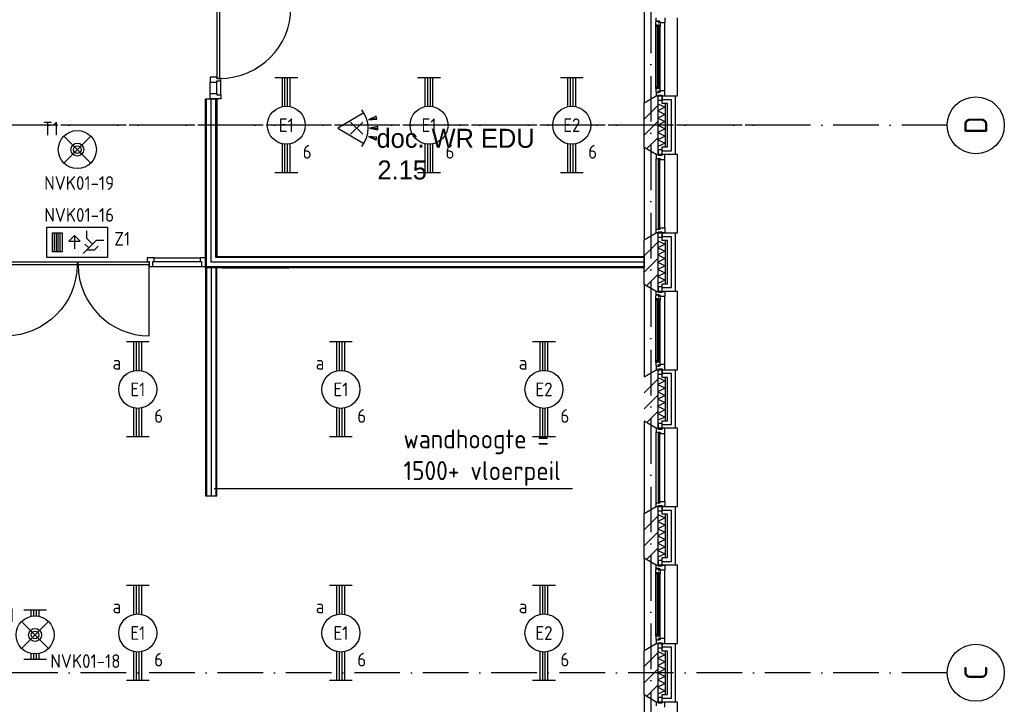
# Model space of a CAD drawing. Header units: millimetres. Extents: x 89505 to 240707, y 191 to 84291.
# Tile 25 of 50: x 182002 to 194955, y 19648 to 28651. Entities that reach past the tile are written whole.
import ezdxf
from ezdxf.enums import TextEntityAlignment as Align

# ---------------------------------------------------------------- set-up
doc = ezdxf.new("R2010")
doc.units = ezdxf.units.MM
doc.header["$LTSCALE"] = 100
doc.linetypes.add('DASHDOT', pattern=[9, 6, -1.5, 0, -1.5])
doc.layers.get('0').update_dxf_attribs({"linetype": 'CONTINUOUS'})
for name, color, linetype in [('AL$1----_ALGEMEEN', 9, 'CONTINUOUS'), ('AL$7----_STRAMIEN', 1, 'DASHDOT'), ('AL21----_BUITENWAND', 4, 'CONTINUOUS'), ('AL21K---_ISOLATIE', 1, 'CONTINUOUS'), ('AL22----_BINNENWAND', 7, 'CONTINUOUS'), ('AL28----_KONSTRUKTIE', 3, 'CONTINUOUS'), ('AL31----_BUITENKOZ', 7, 'CONTINUOUS'), ('AL32----_BINNENKOZ', 9, 'CONTINUOUS'), ('AL32----_DRAAIRICHTING', 1, 'CONTINUOUS'), ('ALL-----_REFLIJNEN', 8, 'CONTINUOUS'), ('ALXA3---_VOLZWART', 14, 'CONTINUOUS'), ('ALXAB---_PREFABBETON', 1, 'CONTINUOUS'), ('BL$4----', 7, 'CONTINUOUS'), ('BOUW', 8, 'CONTINUOUS'), ('EB63101-_ATTRIB', 2, 'CONTINUOUS'), ('EB63202-_ATTRIB', 2, 'CONTINUOUS'), ('EB63501-_ATTRIB', 2, 'CONTINUOUS'), ('EL63101-_LICHT-ARM', 3, 'CONTINUOUS'), ('EL63202-_NOODVRL-TXT', 3, 'CONTINUOUS'), ('EL63501-_NOODVRL-ARM', 3, 'CONTINUOUS'), ('EL6521--_BEWAKING', 3, 'CONTINUOUS')]:
    doc.layers.add(name, color=color, linetype=linetype)
doc.styles.add('1_8', font='ISO', dxfattribs={"height": 1.8})
doc.styles.add('BURO-025', font='BUROFONT.shx', dxfattribs={"height": 250})
doc.styles.get("Standard").update_dxf_attribs({"font": 'iso.shx'})

# ---------------------------------------------------------------- blocks, each defined once
blk = doc.blocks.new('EJ3T20')
at = {"color": 0}
for p, q in [((-6.25, -1.5), (-6.25, 1.5)), ((6.25, -1.5), (6.25, 1.5)), ((-6.25, 0.52), (-2.44, 0.52)), ((-6.25, 0.17), (-2.49, 0.17)), ((2.44, 0.52), (6.25, 0.52)), ((2.49, 0.17), (6.25, 0.17)), ((-6.25, -0.17), (-2.49, -0.17)), ((-6.25, -0.52), (-2.44, -0.52)), ((2.44, -0.52), (6.25, -0.52)), ((2.49, -0.17), (6.25, -0.17))]:
    blk.add_line(p, q, dxfattribs=at)
blk.add_circle((0, 0), 2.5, dxfattribs=at)
at = {"color": 6, "style": '1_8'}
for tag, flags, p in [('SCHAK', 8, (3.5, 2.75)), ('A_CODE', 8, (0, 0)), ('GROEP', 8, (-3.5, -2.75)), ('KAST', 9, (3.5, -2.75))]:
    blk.add_attdef(tag, text='', height=1.8, dxfattribs=dict(at, flags=flags)).set_placement(p, align=Align.MIDDLE)
blk = doc.blocks.new('ES652116')
for p, q in [((1.56, 1.09), (2.62, 1.37)), ((-0.81, -0.81), (0.81, 0.81)), ((0.81, -0.81), (-0.81, 0.81)), ((1.7, 0), (2.8, 0)), ((1.56, -1.09), (2.62, -1.37))]:
    blk.add_line(p, q)
blk.add_lwpolyline([(0.96, 2), (-2.5, 0), (0.96, -2)])
for points in [[(2.67, 1.18), (2.57, 1.56), (1.56, 1.09)], [(2.8, -0.2), (2.8, 0.2), (1.7, 0)], [(2.57, -1.56), (2.67, -1.18), (1.56, -1.09)]]:
    blk.add_lwpolyline(points, close=True)
blk.add_arc((-2.5, 0), 4, 322.8192, 37.1808)
at = {"style": '1_8'}
for tag, flags, p in [('SCHAK', 8, (3, 5.5)), ('KAST', 9, (-3, 0.5)), ('M_CODE', 9, (0, 0)), ('DOEL', 9, (-3, -2)), ('GROEP', 9, (-3, -4.5))]:
    blk.add_attdef(tag, text='', height=1.8, dxfattribs=dict(at, flags=flags)).set_placement(p, align=Align.MIDDLE_CENTER)
at = {"style": '1_8', "flags": 8}
blk.add_attdef('CODE', text='', height=1.8, dxfattribs=at).set_placement((0, 0), align=Align.MIDDLE)
blk = doc.blocks.new('ES3G01')
at = {"color": 0}
for p, q in [((-1.77, 1.77), (1.77, -1.77)), ((1.77, 1.77), (-1.77, -1.77))]:
    blk.add_line(p, q, dxfattribs=at)
at = {"color": 6}
blk.add_lwpolyline([(1.77, -1.77), (1.75, -1.75)], dxfattribs=at)
blk.add_circle((0, 0), 2.5)
at = {"color": 0}
for radius in [0.85, 0.5]:
    blk.add_circle((0, 0), radius, dxfattribs=at)
at = {"color": 6, "style": '1_8'}
for tag, flags, p in [('A_CODE', 8, (-3.5, 2.75)), ('SCHAK', 8, (3.5, 2.75)), ('GROEP', 8, (-3.5, -2.75)), ('KAST', 9, (3.5, -2.75))]:
    blk.add_attdef(tag, text='', height=1.8, dxfattribs=dict(at, flags=flags)).set_placement(p, align=Align.MIDDLE)
blk = doc.blocks.new('ES3N026')
for p, q in [((-1.5, 0.75), (-1, 0.25)), ((0.38, -0.88), (0.38, 0.87)), ((2.25, 1.25), (2.25, -1.25)), ((2.5, 1.25), (2.5, -1.25)), ((2.75, 1.25), (2.75, -1.25)), ((3, 1.25), (3, -1.25))]:
    blk.add_line(p, q)
for points in [[(4.01, 2.01), (4.01, -1.98), (-3.99, -1.98), (-3.99, 2.01)], [(3.25, -1.25), (2, -1.25), (2, 1.25), (3.25, 1.25)], [(0.38, -0.88), (1.12, -0.13), (-0.37, -0.13)]]:
    blk.add_lwpolyline(points, close=True)
for points in [[(-0.75, 1.5), (-2.5, -0.25), (-3.5, -0.25)], [(-1.25, 1), (-2.25, 1), (-2.75, 0.5)], [(-2, 0.25), (-1.25, -0.5), (-1.25, -1.5)]]:
    blk.add_lwpolyline(points)
at = {"color": 2, "style": '1_8', "flags": 8}
blk.add_attdef('NUMMER', text='', height=1.8, dxfattribs=at).set_placement((4, 3.75), align=Align.MIDDLE)
at = {"style": '1_8'}
for tag, flags, p in [('A_CODE', 8, (-3.5, 2.75)), ('SCHAK', 8, (3.5, 2.75)), ('GROEP', 8, (-3.5, -2.75)), ('KAST', 9, (3.5, -2.75))]:
    blk.add_attdef(tag, text='', height=1.8, dxfattribs=dict(at, flags=flags)).set_placement(p, align=Align.MIDDLE_CENTER)
blk = doc.blocks.new('EJ3T01')
at = {"color": 0}
for p, q in [((-3.25, -1.5), (-3.25, 1.5)), ((-1.77, 1.77), (1.77, -1.77)), ((1.77, 1.77), (-1.77, -1.77)), ((3.25, -1.5), (3.25, 1.5)), ((-3.25, 0.52), (-2.44, 0.52)), ((-3.25, 0.17), (-2.49, 0.17)), ((2.44, 0.52), (3.25, 0.52)), ((2.49, 0.17), (3.25, 0.17)), ((-3.25, -0.17), (-2.49, -0.17)), ((-3.25, -0.52), (-2.44, -0.52)), ((2.44, -0.52), (3.25, -0.52)), ((2.49, -0.17), (3.25, -0.17))]:
    blk.add_line(p, q, dxfattribs=at)
at = {"color": 6}
blk.add_lwpolyline([(1.77, -1.77), (1.75, -1.75)], dxfattribs=at)
at = {"color": 0}
for radius in [2.5, 0.85, 0.5]:
    blk.add_circle((0, 0), radius, dxfattribs=at)
at = {"color": 6, "style": '1_8'}
for tag, flags, p in [('A_CODE', 8, (-3.5, 2.75)), ('SCHAK', 8, (3.5, 2.75)), ('GROEP', 8, (-3.5, -2.75)), ('KAST', 9, (3.5, -2.75))]:
    blk.add_attdef(tag, text='', height=1.8, dxfattribs=dict(at, flags=flags)).set_placement(p, align=Align.MIDDLE)
blk = doc.blocks.new('1010')
at = {"layer": 'AL$7----_STRAMIEN', "color": 7, "linetype": 'Continuous'}
blk.add_circle((0, 750), 750, dxfattribs=at)
at = {"layer": 'AL$7----_STRAMIEN', "color": 3, "linetype": 'Continuous'}
blk.add_attdef('STR-NAAM', text='', height=600, rotation=360, dxfattribs=at).set_placement((0, 750), align=Align.MIDDLE)

msp = doc.modelspace()

# ---------------------------------------------------------------- linework, layer by layer
at = {"color": 8, "linetype": 'Continuous'}
for p, q in [((183679, 25520), (183679, 25473)), ((183769, 25520), (183679, 25520)), ((183769, 25473), (183769, 25520)), ((183679, 25473), (183706, 25473)), ((183706, 25473), (183706, 25406)), ((183706, 25406), (183752, 25406)), ((183752, 25473), (183769, 25473)), ((183752, 25406), (183752, 25473))]:
    msp.add_line(p, q, dxfattribs=at)
msp.add_lwpolyline([(184445, 25520), (184378, 25520), (184378, 25473), (184395, 25473), (184395, 25406), (184445, 25406)], close=True, dxfattribs=at)
for points in [[(182757, 25426, -0.408724), (181823, 24492), (181823, 25426)], [(182769, 25426, 0.408724), (183704, 24492), (183704, 25426)]]:
    msp.add_lwpolyline(points, format="xyb", dxfattribs=at)
at = {"layer": 'AL$1----_ALGEMEEN', "color": 8}
msp.add_line((189274, 22483), (184561, 22483), dxfattribs=at)
at = {"layer": 'AL$7----_STRAMIEN', "color": 1}
for p, q in [((190305, 76516), (190305, 7175)), ((192144, 27263), (170205, 27263)), ((194205, 27263), (170205, 27263)), ((194205, 20063), (170205, 20063))]:
    msp.add_line(p, q, dxfattribs=at)
at = {"layer": 'AL21----_BUITENWAND', "color": 8}
for p, q in [((190456, 27648), (190625, 27648)), ((190456, 27548), (190456, 27648)), ((190625, 27648), (190625, 26878)), ((190525, 27548), (190456, 27548)), ((190525, 26978), (190525, 27548)), ((190456, 26878), (190456, 26978)), ((190456, 26978), (190525, 26978)), ((190625, 26878), (190456, 26878)), ((190456, 25848), (190625, 25848)), ((190456, 25748), (190456, 25848)), ((190625, 25848), (190625, 25078)), ((190525, 25748), (190456, 25748)), ((190525, 25178), (190525, 25748)), ((190456, 25078), (190456, 25178)), ((190456, 25178), (190525, 25178)), ((190625, 25078), (190456, 25078)), ((190456, 24048), (190625, 24048)), ((190456, 23948), (190456, 24048)), ((190625, 24048), (190625, 23278)), ((190525, 23948), (190456, 23948)), ((190525, 23378), (190525, 23948)), ((190456, 23278), (190456, 23378)), ((190456, 23378), (190525, 23378)), ((190625, 23278), (190456, 23278)), ((190456, 22248), (190625, 22248)), ((190456, 22148), (190456, 22248)), ((190625, 22248), (190625, 21478)), ((190525, 22148), (190456, 22148)), ((190525, 21578), (190525, 22148)), ((190456, 21478), (190456, 21578)), ((190456, 21578), (190525, 21578)), ((190625, 21478), (190456, 21478)), ((190456, 20448), (190625, 20448)), ((190456, 20348), (190456, 20448)), ((190525, 20348), (190456, 20348)), ((190525, 19778), (190525, 20348)), ((190625, 20448), (190625, 19678)), ((190456, 19678), (190456, 19778)), ((190456, 19778), (190525, 19778)), ((190625, 19678), (190456, 19678))]:
    msp.add_line(p, q, dxfattribs=at)
at = {"layer": 'AL21K---_ISOLATIE', "color": 8, "linetype": 'Continuous'}
for p, q in [((190395, 27548), (190395, 26978)), ((190395, 27544), (190495, 27501)), ((190495, 27501), (190395, 27453)), ((190495, 27548), (190495, 26978)), ((190395, 27453), (190495, 27406)), ((190495, 27406), (190395, 27358)), ((190395, 27358), (190495, 27311)), ((190495, 27311), (190395, 27263)), ((190395, 27263), (190495, 27216)), ((190495, 27216), (190395, 27168)), ((190395, 27168), (190495, 27121)), ((190495, 27121), (190395, 27073)), ((190395, 27073), (190495, 27026)), ((190495, 27026), (190395, 26983)), ((190395, 25748), (190395, 25178)), ((190395, 25744), (190495, 25701)), ((190495, 25701), (190395, 25653)), ((190395, 25653), (190495, 25606)), ((190495, 25748), (190495, 25178)), ((190495, 25606), (190395, 25558)), ((190395, 25558), (190495, 25511)), ((190495, 25511), (190395, 25463)), ((190395, 25463), (190495, 25416)), ((190495, 25416), (190395, 25368)), ((190395, 25368), (190495, 25321)), ((190495, 25321), (190395, 25273)), ((190395, 25273), (190495, 25226)), ((190495, 25226), (190395, 25183)), ((190395, 23948), (190395, 23378)), ((190395, 23944), (190495, 23901)), ((190495, 23901), (190395, 23853)), ((190395, 23853), (190495, 23806)), ((190495, 23948), (190495, 23378)), ((190495, 23806), (190395, 23758)), ((190395, 23758), (190495, 23711)), ((190495, 23711), (190395, 23663)), ((190395, 23663), (190495, 23616)), ((190495, 23616), (190395, 23568)), ((190395, 23568), (190495, 23521)), ((190495, 23521), (190395, 23473)), ((190395, 23473), (190495, 23426)), ((190495, 23426), (190395, 23383)), ((190395, 22148), (190395, 21578)), ((190395, 22144), (190495, 22101)), ((190495, 22101), (190395, 22053)), ((190395, 22053), (190495, 22006)), ((190495, 22148), (190495, 21578)), ((190495, 22006), (190395, 21958)), ((190395, 21958), (190495, 21911)), ((190495, 21911), (190395, 21863)), ((190395, 21863), (190495, 21816)), ((190495, 21816), (190395, 21768)), ((190395, 21768), (190495, 21721)), ((190495, 21721), (190395, 21673)), ((190395, 21673), (190495, 21626)), ((190495, 21626), (190395, 21583)), ((190395, 20348), (190395, 19778)), ((190395, 20344), (190495, 20301)), ((190495, 20348), (190495, 19778)), ((190495, 20301), (190395, 20253)), ((190395, 20253), (190495, 20206)), ((190495, 20206), (190395, 20158)), ((190395, 20158), (190495, 20111)), ((190495, 20111), (190395, 20063)), ((190395, 20063), (190495, 20016)), ((190495, 20016), (190395, 19968)), ((190395, 19968), (190495, 19921)), ((190495, 19921), (190395, 19873)), ((190395, 19873), (190495, 19826)), ((190495, 19826), (190395, 19783))]:
    msp.add_line(p, q, dxfattribs=at)
at = {"layer": 'AL22----_BINNENWAND', "color": 8}
for p, q in [((184445, 27612), (184595, 27612)), ((184445, 25388), (184445, 27612)), ((184595, 27612), (184595, 25538)), ((184595, 25538), (190215, 25538)), ((190215, 25538), (190215, 25388)), ((190215, 25388), (184445, 25388)), ((184595, 25388), (184445, 25388)), ((184445, 25388), (184445, 22388)), ((184595, 22388), (184595, 25388)), ((184445, 22388), (184595, 22388))]:
    msp.add_line(p, q, dxfattribs=at)
at = {"layer": 'AL22----_BINNENWAND', "color": 8, "linetype": 'Continuous'}
for p, q in [((184460, 25403), (184460, 27612)), ((184580, 25523), (184580, 27612)), ((190215, 25523), (184580, 25523)), ((190215, 25403), (184460, 25403)), ((184460, 25388), (184460, 22388)), ((184580, 25388), (184580, 22388))]:
    msp.add_line(p, q, dxfattribs=at)
at = {"layer": 'AL28----_KONSTRUKTIE', "color": 8}
for p, q in [((190215, 27556), (190375, 27648)), ((190375, 27648), (190395, 27648)), ((190395, 27648), (190395, 26878)), ((190215, 26971), (190215, 27556)), ((190375, 26878), (190215, 26971)), ((190395, 26878), (190375, 26878)), ((190215, 25756), (190375, 25848)), ((190375, 25848), (190395, 25848)), ((190395, 25848), (190395, 25078)), ((190215, 25171), (190215, 25756)), ((190375, 25078), (190215, 25171)), ((190395, 25078), (190375, 25078)), ((190215, 23956), (190375, 24048)), ((190375, 24048), (190395, 24048)), ((190395, 24048), (190395, 23278)), ((190375, 23278), (190215, 23371)), ((190395, 23278), (190375, 23278)), ((190215, 22156), (190375, 22248)), ((190215, 21571), (190215, 22156)), ((190375, 22248), (190395, 22248)), ((190395, 22248), (190395, 21478)), ((190375, 21478), (190215, 21571)), ((190395, 21478), (190375, 21478)), ((190215, 20356), (190375, 20448)), ((190215, 19771), (190215, 20356)), ((190375, 20448), (190395, 20448)), ((190395, 20448), (190395, 19678)), ((190375, 19678), (190215, 19771)), ((190395, 19678), (190375, 19678))]:
    msp.add_line(p, q, dxfattribs=at)
at = {"layer": 'AL31----_BUITENKOZ', "color": 8}
for p, q in [((190215, 28771), (190215, 27556)), ((190375, 28634), (190375, 28678)), ((190411, 28634), (190375, 28634)), ((190376, 28631), (190406, 28631)), ((190376, 28624), (190376, 28631)), ((190406, 28631), (190406, 28609)), ((190411, 28628), (190411, 28634)), ((190426, 28628), (190411, 28628)), ((190426, 28611), (190426, 28628)), ((190489, 28678), (190489, 28611)), ((190655, 27648), (190655, 28678)), ((190372, 28622), (190376, 28624)), ((190372, 28579), (190372, 28622)), ((190372, 27748), (190372, 28579)), ((190413, 28579), (190372, 28579)), ((190374, 28562), (190374, 28579)), ((190374, 28579), (190388, 28579)), ((190388, 28562), (190374, 28562)), ((190388, 28579), (190388, 28562)), ((190406, 28609), (190411, 28609)), ((190411, 28617), (190426, 28617)), ((190411, 28609), (190411, 28617)), ((190413, 28562), (190413, 28579)), ((190426, 28564), (190413, 28562)), ((190426, 28617), (190426, 28611)), ((190489, 28611), (190426, 28611)), ((190426, 28611), (190426, 28564)), ((190426, 27763), (190426, 28564)), ((190489, 27715), (190489, 28611)), ((190372, 27748), (190372, 27705)), ((190413, 27748), (190372, 27748)), ((190374, 27765), (190374, 27748)), ((190388, 27765), (190374, 27765)), ((190374, 27748), (190388, 27748)), ((190388, 27748), (190388, 27765)), ((190413, 27765), (190413, 27748)), ((190426, 27763), (190413, 27765)), ((190426, 27715), (190426, 27763)), ((190215, 27556), (190375, 27648)), ((190372, 27705), (190376, 27703)), ((190375, 27692), (190375, 27648)), ((190411, 27692), (190375, 27692)), ((190375, 27648), (190655, 27648)), ((190375, 27648), (190400, 27648)), ((190376, 27703), (190376, 27696)), ((190376, 27696), (190406, 27696)), ((190400, 27587), (190400, 27658)), ((190400, 27658), (190456, 27658)), ((190400, 27658), (190456, 27658)), ((190400, 27648), (190400, 27658)), ((190406, 27718), (190411, 27718)), ((190406, 27696), (190406, 27718)), ((190411, 27718), (190411, 27710)), ((190411, 27710), (190426, 27710)), ((190411, 27698), (190411, 27692)), ((190426, 27698), (190411, 27698)), ((190426, 27715), (190426, 27698)), ((190489, 27715), (190426, 27715)), ((190426, 27710), (190426, 27715)), ((190456, 27658), (190456, 27587)), ((190456, 27658), (190456, 27648)), ((190456, 27648), (190489, 27648)), ((190489, 27648), (190489, 27715)), ((190456, 27587), (190400, 27587)), ((190215, 26971), (190215, 25756)), ((190375, 26878), (190215, 26971)), ((190655, 26878), (190375, 26878)), ((190375, 25898), (190375, 26828)), ((190400, 26939), (190400, 26868)), ((190456, 26939), (190400, 26939)), ((190400, 26868), (190456, 26868)), ((190456, 26868), (190456, 26939)), ((190655, 25848), (190655, 26878)), ((190489, 25915), (190489, 26811)), ((190215, 25756), (190375, 25848)), ((190375, 25848), (190655, 25848)), ((190400, 25787), (190400, 25858)), ((190400, 25858), (190456, 25858)), ((190456, 25787), (190400, 25787)), ((190456, 25858), (190456, 25787)), ((190215, 25171), (190215, 23956)), ((190375, 25078), (190215, 25171)), ((190400, 25139), (190400, 25068)), ((190456, 25139), (190400, 25139)), ((190456, 25068), (190456, 25139)), ((190372, 25022), (190376, 25024)), ((190372, 24979), (190372, 25022)), ((190655, 25078), (190375, 25078)), ((190375, 25034), (190375, 25078)), ((190375, 25078), (190400, 25078)), ((190411, 25034), (190375, 25034)), ((190376, 25031), (190406, 25031)), ((190376, 25024), (190376, 25031)), ((190400, 25078), (190400, 25068)), ((190400, 25068), (190456, 25068)), ((190400, 25068), (190456, 25068)), ((190406, 25031), (190406, 25009)), ((190406, 25009), (190411, 25009)), ((190411, 25028), (190411, 25034)), ((190426, 25028), (190411, 25028)), ((190411, 25017), (190426, 25017)), ((190411, 25009), (190411, 25017)), ((190426, 25011), (190426, 25028)), ((190426, 25017), (190426, 25011)), ((190489, 25011), (190426, 25011)), ((190426, 25011), (190426, 24964)), ((190456, 25078), (190489, 25078)), ((190456, 25068), (190456, 25078)), ((190489, 25078), (190489, 25011)), ((190489, 24115), (190489, 25011)), ((190655, 24048), (190655, 25078)), ((190372, 24148), (190372, 24979)), ((190413, 24979), (190372, 24979)), ((190374, 24962), (190374, 24979)), ((190374, 24979), (190388, 24979)), ((190388, 24962), (190374, 24962)), ((190388, 24979), (190388, 24962)), ((190413, 24962), (190413, 24979)), ((190426, 24964), (190413, 24962)), ((190426, 24163), (190426, 24964)), ((190372, 24148), (190372, 24105)), ((190413, 24148), (190372, 24148)), ((190372, 24105), (190376, 24103)), ((190374, 24165), (190374, 24148)), ((190388, 24165), (190374, 24165)), ((190374, 24148), (190388, 24148)), ((190376, 24103), (190376, 24096)), ((190376, 24096), (190406, 24096)), ((190388, 24148), (190388, 24165)), ((190406, 24118), (190411, 24118)), ((190406, 24096), (190406, 24118)), ((190411, 24118), (190411, 24110)), ((190411, 24110), (190426, 24110)), ((190411, 24098), (190411, 24092)), ((190426, 24098), (190411, 24098)), ((190413, 24165), (190413, 24148)), ((190426, 24163), (190413, 24165)), ((190426, 24115), (190426, 24163)), ((190426, 24115), (190426, 24098)), ((190489, 24115), (190426, 24115)), ((190426, 24110), (190426, 24115)), ((190489, 24048), (190489, 24115)), ((190215, 23956), (190375, 24048)), ((190375, 24092), (190375, 24048)), ((190411, 24092), (190375, 24092)), ((190375, 24048), (190655, 24048)), ((190375, 24048), (190400, 24048)), ((190400, 24058), (190456, 24058)), ((190400, 24048), (190400, 24058)), ((190400, 23987), (190400, 24058)), ((190400, 24058), (190456, 24058)), ((190456, 23987), (190400, 23987)), ((190456, 24058), (190456, 24048)), ((190456, 24058), (190456, 23987)), ((190456, 24048), (190489, 24048)), ((190215, 23371), (190215, 22156)), ((190375, 23278), (190215, 23371)), ((190400, 23339), (190400, 23268)), ((190456, 23339), (190400, 23339)), ((190456, 23268), (190456, 23339)), ((190655, 23278), (190375, 23278)), ((190375, 22298), (190375, 23228)), ((190400, 23268), (190456, 23268)), ((190489, 22315), (190489, 23211)), ((190655, 22248), (190655, 23278)), ((190215, 22156), (190375, 22248)), ((190375, 22248), (190655, 22248)), ((190400, 22187), (190400, 22258)), ((190400, 22258), (190456, 22258)), ((190456, 22187), (190400, 22187)), ((190456, 22258), (190456, 22187)), ((190215, 21571), (190215, 20356)), ((190375, 21478), (190215, 21571)), ((190400, 21539), (190400, 21468)), ((190456, 21539), (190400, 21539)), ((190456, 21468), (190456, 21539)), ((190372, 21422), (190376, 21424)), ((190372, 21379), (190372, 21422)), ((190372, 20548), (190372, 21379)), ((190413, 21379), (190372, 21379)), ((190374, 21362), (190374, 21379)), ((190374, 21379), (190388, 21379)), ((190375, 21434), (190375, 21478)), ((190375, 21478), (190400, 21478)), ((190655, 21478), (190375, 21478)), ((190411, 21434), (190375, 21434)), ((190376, 21431), (190406, 21431)), ((190376, 21424), (190376, 21431)), ((190388, 21379), (190388, 21362)), ((190400, 21478), (190400, 21468)), ((190400, 21468), (190456, 21468)), ((190400, 21468), (190456, 21468)), ((190406, 21431), (190406, 21409)), ((190406, 21409), (190411, 21409)), ((190411, 21428), (190411, 21434)), ((190426, 21428), (190411, 21428)), ((190411, 21417), (190426, 21417)), ((190411, 21409), (190411, 21417)), ((190413, 21362), (190413, 21379)), ((190426, 21411), (190426, 21428)), ((190426, 21417), (190426, 21411)), ((190489, 21411), (190426, 21411)), ((190426, 21411), (190426, 21364)), ((190456, 21478), (190489, 21478)), ((190456, 21468), (190456, 21478)), ((190489, 21478), (190489, 21411)), ((190489, 20515), (190489, 21411)), ((190655, 20448), (190655, 21478)), ((190388, 21362), (190374, 21362)), ((190426, 21364), (190413, 21362)), ((190426, 20563), (190426, 21364)), ((190372, 20548), (190372, 20505)), ((190413, 20548), (190372, 20548)), ((190372, 20505), (190376, 20503)), ((190374, 20565), (190374, 20548)), ((190388, 20565), (190374, 20565)), ((190374, 20548), (190388, 20548)), ((190375, 20492), (190375, 20448)), ((190411, 20492), (190375, 20492)), ((190376, 20503), (190376, 20496)), ((190376, 20496), (190406, 20496)), ((190388, 20548), (190388, 20565)), ((190406, 20518), (190411, 20518)), ((190406, 20496), (190406, 20518)), ((190411, 20518), (190411, 20510)), ((190411, 20510), (190426, 20510)), ((190411, 20498), (190411, 20492)), ((190426, 20498), (190411, 20498)), ((190413, 20565), (190413, 20548)), ((190426, 20563), (190413, 20565)), ((190426, 20515), (190426, 20563)), ((190426, 20515), (190426, 20498)), ((190489, 20515), (190426, 20515)), ((190426, 20510), (190426, 20515)), ((190489, 20448), (190489, 20515)), ((190215, 20356), (190375, 20448)), ((190375, 20448), (190400, 20448)), ((190375, 20448), (190655, 20448)), ((190400, 20387), (190400, 20458)), ((190400, 20458), (190456, 20458)), ((190400, 20458), (190456, 20458)), ((190400, 20448), (190400, 20458)), ((190456, 20387), (190400, 20387)), ((190456, 20458), (190456, 20387)), ((190456, 20458), (190456, 20448)), ((190456, 20448), (190489, 20448)), ((190215, 19771), (190215, 18556)), ((190375, 19678), (190215, 19771)), ((190400, 19739), (190400, 19668)), ((190456, 19739), (190400, 19739)), ((190456, 19668), (190456, 19739)), ((190655, 19678), (190375, 19678)), ((190400, 19668), (190456, 19668)), ((190655, 18648), (190655, 19678))]:
    msp.add_line(p, q, dxfattribs=at)
at = {"layer": 'AL31----_BUITENKOZ', "color": 8, "linetype": 'Continuous'}
for p, q in [((190390, 28577), (190390, 27750)), ((190411, 28577), (190390, 28577)), ((190411, 27750), (190411, 28577)), ((190390, 27750), (190411, 27750)), ((190375, 26878), (190375, 26828)), ((190400, 26878), (190375, 26878)), ((190375, 26828), (190426, 26828)), ((190375, 26828), (190375, 26828)), ((190400, 26878), (190400, 26878)), ((190400, 26868), (190400, 26878)), ((190456, 26868), (190400, 26868)), ((190401, 26823), (190401, 25903)), ((190422, 26823), (190401, 26823)), ((190422, 25903), (190422, 26823)), ((190426, 26828), (190426, 26811)), ((190456, 26878), (190456, 26868)), ((190489, 26878), (190456, 26878)), ((190489, 26811), (190489, 26878)), ((190426, 26811), (190489, 26811)), ((190489, 26811), (190489, 26811)), ((190489, 26811), (190489, 26811)), ((190489, 26811), (190489, 26811)), ((190489, 26811), (190489, 26811)), ((190426, 25915), (190489, 25915)), ((190426, 25898), (190426, 25915)), ((190489, 25915), (190489, 25848)), ((190489, 25915), (190489, 25915)), ((190489, 25915), (190489, 25915)), ((190489, 25915), (190489, 25915)), ((190489, 25915), (190489, 25915)), ((190375, 25848), (190375, 25898)), ((190375, 25898), (190426, 25898)), ((190375, 25898), (190375, 25898)), ((190400, 25848), (190375, 25848)), ((190400, 25858), (190400, 25848)), ((190456, 25858), (190400, 25858)), ((190400, 25848), (190400, 25848)), ((190401, 25903), (190422, 25903)), ((190456, 25848), (190456, 25858)), ((190489, 25848), (190456, 25848)), ((181823, 25467), (182757, 25467)), ((182757, 25426), (181823, 25426)), ((182757, 25467), (182757, 25426)), ((182769, 25467), (183704, 25467)), ((182769, 25426), (182769, 25467)), ((183704, 25426), (182769, 25426)), ((183704, 25467), (183704, 25426)), ((190390, 24977), (190390, 24150)), ((190411, 24977), (190390, 24977)), ((190411, 24150), (190411, 24977)), ((190390, 24150), (190411, 24150)), ((190375, 23278), (190375, 23228)), ((190400, 23278), (190375, 23278)), ((190375, 23228), (190426, 23228)), ((190375, 23228), (190375, 23228)), ((190400, 23278), (190400, 23278)), ((190400, 23268), (190400, 23278)), ((190456, 23268), (190400, 23268)), ((190401, 23223), (190401, 22303)), ((190422, 23223), (190401, 23223)), ((190422, 22303), (190422, 23223)), ((190426, 23228), (190426, 23211)), ((190426, 23211), (190489, 23211)), ((190456, 23278), (190456, 23268)), ((190489, 23278), (190456, 23278)), ((190489, 23211), (190489, 23278)), ((190489, 23211), (190489, 23211)), ((190489, 23211), (190489, 23211)), ((190489, 23211), (190489, 23211)), ((190489, 23211), (190489, 23211)), ((190375, 22248), (190375, 22298)), ((190375, 22298), (190426, 22298)), ((190375, 22298), (190375, 22298)), ((190401, 22303), (190422, 22303)), ((190426, 22315), (190489, 22315)), ((190426, 22298), (190426, 22315)), ((190489, 22315), (190489, 22248)), ((190489, 22315), (190489, 22315)), ((190489, 22315), (190489, 22315)), ((190489, 22315), (190489, 22315)), ((190489, 22315), (190489, 22315)), ((190400, 22248), (190375, 22248)), ((190400, 22258), (190400, 22248)), ((190456, 22258), (190400, 22258)), ((190400, 22248), (190400, 22248)), ((190456, 22248), (190456, 22258)), ((190489, 22248), (190456, 22248)), ((190390, 21377), (190390, 20550)), ((190411, 21377), (190390, 21377)), ((190411, 20550), (190411, 21377)), ((190390, 20550), (190411, 20550)), ((190375, 19678), (190375, 19628)), ((190400, 19678), (190375, 19678)), ((190400, 19678), (190400, 19678)), ((190400, 19668), (190400, 19678)), ((190456, 19668), (190400, 19668)), ((190456, 19678), (190456, 19668)), ((190489, 19678), (190456, 19678)), ((190489, 19611), (190489, 19678))]:
    msp.add_line(p, q, dxfattribs=at)
at = {"layer": 'AL32----_BINNENKOZ', "color": 8}
for p, q in [((184596, 28813), (184596, 27879)), ((184636, 27879), (184636, 28813)), ((184508, 27896), (184508, 27829)), ((184596, 27896), (184508, 27896)), ((184596, 27879), (184596, 27896)), ((184596, 27879), (184636, 27879)), ((184647, 27879), (184596, 27879)), ((184647, 27846), (184647, 27879)), ((184647, 27846), (184647, 27879)), ((184508, 27829), (184596, 27829)), ((184508, 27679), (184508, 27829)), ((184596, 27846), (184647, 27846)), ((184596, 27829), (184596, 27846)), ((184596, 27679), (184596, 27829)), ((184647, 27662), (184647, 27846)), ((184508, 27679), (184596, 27679)), ((184508, 27612), (184508, 27679)), ((184647, 27612), (184508, 27612)), ((184596, 27679), (184596, 27662)), ((184596, 27662), (184647, 27662)), ((184647, 27662), (184647, 27612)), ((183769, 25520), (184378, 25520)), ((183752, 25406), (184395, 25406)), ((183769, 25473), (184378, 25473))]:
    msp.add_line(p, q, dxfattribs=at)
at = {"layer": 'AL32----_BINNENKOZ', "color": 8, "linetype": 'Continuous'}
msp.add_line((184662, 25388), (185542, 25388), dxfattribs=at)
at = {"layer": 'AL32----_DRAAIRICHTING', "color": 8}
msp.add_arc((184636, 28813), 934, 270, 0, dxfattribs=at)
at = {"layer": 'ALL-----_REFLIJNEN', "color": 8, "linetype": 'Continuous'}
for p, q in [((184520, 25463), (184520, 27612)), ((190575, 27598), (190456, 27598)), ((190575, 26928), (190575, 27598)), ((190456, 26928), (190575, 26928)), ((190575, 25798), (190456, 25798)), ((190575, 25128), (190575, 25798)), ((190215, 25463), (184520, 25463)), ((184520, 25388), (184520, 22388)), ((190456, 25128), (190575, 25128)), ((190575, 23998), (190456, 23998)), ((190575, 23328), (190575, 23998)), ((190456, 23328), (190575, 23328)), ((190575, 22198), (190456, 22198)), ((190575, 21528), (190575, 22198)), ((190456, 21528), (190575, 21528)), ((190575, 20398), (190456, 20398)), ((190575, 19728), (190575, 20398)), ((190456, 19728), (190575, 19728))]:
    msp.add_line(p, q, dxfattribs=at)
at = {"layer": 'ALXA3---_VOLZWART', "color": 8}
for p, q in [((190575, 27598), (190456, 27598)), ((190575, 26928), (190575, 27598)), ((190456, 26928), (190575, 26928)), ((190575, 25798), (190456, 25798)), ((190575, 25128), (190575, 25798)), ((190456, 25128), (190575, 25128)), ((190575, 23998), (190456, 23998)), ((190575, 23328), (190575, 23998)), ((190456, 23328), (190575, 23328)), ((190575, 22198), (190456, 22198)), ((190575, 21528), (190575, 22198)), ((190456, 21528), (190575, 21528)), ((190575, 20398), (190456, 20398)), ((190575, 19728), (190575, 20398)), ((190456, 19728), (190575, 19728))]:
    msp.add_line(p, q, dxfattribs=at)
at = {"layer": 'ALXAB---_PREFABBETON', "color": 8}
for p, q in [((190395, 27524), (190215, 27344)), ((190395, 27312), (190215, 27132)), ((190395, 27100), (190248, 26952)), ((190395, 26887), (190386, 26878)), ((190395, 25724), (190215, 25544)), ((190395, 25512), (190215, 25332)), ((190395, 25300), (190248, 25152)), ((190395, 25087), (190386, 25078)), ((190395, 23924), (190215, 23744)), ((190395, 23712), (190215, 23532)), ((190395, 23500), (190248, 23352)), ((190395, 23287), (190386, 23278)), ((190395, 22124), (190215, 21944)), ((190395, 21912), (190215, 21732)), ((190395, 21700), (190248, 21552)), ((190395, 21487), (190386, 21478)), ((190395, 20324), (190215, 20144)), ((190395, 20112), (190215, 19932)), ((190395, 19900), (190248, 19752)), ((190395, 19687), (190386, 19678))]:
    msp.add_line(p, q, dxfattribs=at)

# ---------------------------------------------------------------- block references
at = {"layer": 'AL$7----_STRAMIEN', "xscale": 0.5, "yscale": 0.5, "zscale": 0.5, "rotation": 90}
for p, values in [((194955, 27263), {'STR-NAAM': 'D'}), ((194955, 20063), {'STR-NAAM': 'C'})]:
    msp.add_blockref('1010', p, dxfattribs=at).add_auto_attribs(values)
at = {"layer": 'EL63101-_LICHT-ARM'}
ref = msp.add_blockref('EJ3T20', (185509, 27264, 3500), dxfattribs=dict(at, xscale=100, yscale=100, zscale=100, rotation=90))
ref.add_attrib('A_CODE', 'E1', dxfattribs={"layer": 'EB63101-_ATTRIB', "color": 1, "height": 180, "style": '1_8', "flags": 8}).set_placement((185509, 27264, 3500), align=Align.MIDDLE)
ref.add_attrib('GROEP', '6', dxfattribs={"layer": 'EB63101-_ATTRIB', "color": 1, "height": 180, "style": '1_8', "flags": 8}).set_placement((185784, 26914, 3500), align=Align.MIDDLE)
ref = msp.add_blockref('EJ3T20', (187387, 27264, 3500), dxfattribs=dict(at, xscale=100, yscale=100, zscale=100, rotation=90))
ref.add_attrib('A_CODE', 'E1', dxfattribs={"layer": 'EB63101-_ATTRIB', "color": 1, "height": 180, "style": '1_8', "flags": 8}).set_placement((187387, 27264, 3500), align=Align.MIDDLE)
ref.add_attrib('GROEP', '6', dxfattribs={"layer": 'EB63101-_ATTRIB', "color": 1, "height": 180, "style": '1_8', "flags": 8}).set_placement((187662, 26914, 3500), align=Align.MIDDLE)
ref = msp.add_blockref('EJ3T20', (189265, 27264, 3500), dxfattribs=dict(at, xscale=100, yscale=100, zscale=100, rotation=90))
ref.add_attrib('A_CODE', 'E2', dxfattribs={"layer": 'EB63101-_ATTRIB', "color": 1, "height": 180, "style": '1_8', "flags": 8}).set_placement((189265, 27264, 3500), align=Align.MIDDLE)
ref.add_attrib('GROEP', '6', dxfattribs={"layer": 'EB63101-_ATTRIB', "color": 1, "height": 180, "style": '1_8', "flags": 8}).set_placement((189540, 26914, 3500), align=Align.MIDDLE)
ref = msp.add_blockref('EJ3T20', (183555, 23790, 3500), dxfattribs=dict(at, xscale=100, yscale=100, zscale=100, rotation=90))
ref.add_attrib('A_CODE', 'E1', dxfattribs={"layer": 'EB63101-_ATTRIB', "color": 1, "height": 180, "style": '1_8', "flags": 8}).set_placement((183555, 23790, 3500), align=Align.MIDDLE)
ref.add_attrib('GROEP', '6', dxfattribs={"layer": 'EB63101-_ATTRIB', "color": 1, "height": 180, "style": '1_8', "flags": 8}).set_placement((183830, 23440, 3500), align=Align.MIDDLE)
ref.add_attrib('SCHAK', 'a', dxfattribs={"layer": 'EB63101-_ATTRIB', "color": 1, "height": 180, "style": '1_8', "flags": 8}).set_placement((183280, 24140, 3500), align=Align.MIDDLE)
ref = msp.add_blockref('EJ3T20', (186227, 23790, 3500), dxfattribs=dict(at, xscale=100, yscale=100, zscale=100, rotation=90))
ref.add_attrib('A_CODE', 'E1', dxfattribs={"layer": 'EB63101-_ATTRIB', "color": 1, "height": 180, "style": '1_8', "flags": 8}).set_placement((186227, 23790, 3500), align=Align.MIDDLE)
ref.add_attrib('GROEP', '6', dxfattribs={"layer": 'EB63101-_ATTRIB', "color": 1, "height": 180, "style": '1_8', "flags": 8}).set_placement((186502, 23440, 3500), align=Align.MIDDLE)
ref.add_attrib('SCHAK', 'a', dxfattribs={"layer": 'EB63101-_ATTRIB', "color": 1, "height": 180, "style": '1_8', "flags": 8}).set_placement((185952, 24140, 3500), align=Align.MIDDLE)
ref = msp.add_blockref('EJ3T20', (188899, 23790, 3500), dxfattribs=dict(at, xscale=100, yscale=100, zscale=100, rotation=90))
ref.add_attrib('A_CODE', 'E2', dxfattribs={"layer": 'EB63101-_ATTRIB', "color": 1, "height": 180, "style": '1_8', "flags": 8}).set_placement((188899, 23790, 3500), align=Align.MIDDLE)
ref.add_attrib('GROEP', '6', dxfattribs={"layer": 'EB63101-_ATTRIB', "color": 1, "height": 180, "style": '1_8', "flags": 8}).set_placement((189174, 23440, 3500), align=Align.MIDDLE)
ref.add_attrib('SCHAK', 'a', dxfattribs={"layer": 'EB63101-_ATTRIB', "color": 1, "height": 180, "style": '1_8', "flags": 8}).set_placement((188624, 24140, 3500), align=Align.MIDDLE)
ref = msp.add_blockref('EJ3T20', (183555, 20586, 3500), dxfattribs=dict(at, xscale=100, yscale=100, zscale=100, rotation=90))
ref.add_attrib('A_CODE', 'E1', dxfattribs={"layer": 'EB63101-_ATTRIB', "color": 1, "height": 180, "style": '1_8', "flags": 8}).set_placement((183555, 20586, 3500), align=Align.MIDDLE)
ref.add_attrib('GROEP', '6', dxfattribs={"layer": 'EB63101-_ATTRIB', "color": 1, "height": 180, "style": '1_8', "flags": 8}).set_placement((183830, 20236, 3500), align=Align.MIDDLE)
ref.add_attrib('SCHAK', 'a', dxfattribs={"layer": 'EB63101-_ATTRIB', "color": 1, "height": 180, "style": '1_8', "flags": 8}).set_placement((183280, 20936, 3500), align=Align.MIDDLE)
ref = msp.add_blockref('EJ3T20', (186227, 20586, 3500), dxfattribs=dict(at, xscale=100, yscale=100, zscale=100, rotation=90))
ref.add_attrib('A_CODE', 'E1', dxfattribs={"layer": 'EB63101-_ATTRIB', "color": 1, "height": 180, "style": '1_8', "flags": 8}).set_placement((186227, 20586, 3500), align=Align.MIDDLE)
ref.add_attrib('GROEP', '6', dxfattribs={"layer": 'EB63101-_ATTRIB', "color": 1, "height": 180, "style": '1_8', "flags": 8}).set_placement((186502, 20236, 3500), align=Align.MIDDLE)
ref.add_attrib('SCHAK', 'a', dxfattribs={"layer": 'EB63101-_ATTRIB', "color": 1, "height": 180, "style": '1_8', "flags": 8}).set_placement((185952, 20936, 3500), align=Align.MIDDLE)
ref = msp.add_blockref('EJ3T20', (188899, 20586, 3500), dxfattribs=dict(at, xscale=100, yscale=100, zscale=100, rotation=90))
ref.add_attrib('A_CODE', 'E2', dxfattribs={"layer": 'EB63101-_ATTRIB', "color": 1, "height": 180, "style": '1_8', "flags": 8}).set_placement((188899, 20586, 3500), align=Align.MIDDLE)
ref.add_attrib('GROEP', '6', dxfattribs={"layer": 'EB63101-_ATTRIB', "color": 1, "height": 180, "style": '1_8', "flags": 8}).set_placement((189174, 20236, 3500), align=Align.MIDDLE)
ref.add_attrib('SCHAK', 'a', dxfattribs={"layer": 'EB63101-_ATTRIB', "color": 1, "height": 180, "style": '1_8', "flags": 8}).set_placement((188624, 20936, 3500), align=Align.MIDDLE)
at = {"layer": 'EL63202-_NOODVRL-TXT'}
ref = msp.add_blockref('ES3N026', (182760, 25725), dxfattribs=dict(at, xscale=100, yscale=100, zscale=100, rotation=180))
ref.add_attrib('A_CODE', 'Z1', dxfattribs={"layer": 'EB63202-_ATTRIB', "color": 1, "height": 180, "style": '1_8', "flags": 8}).set_placement((183351, 25771), align=Align.MIDDLE_CENTER)
ref.add_attrib('GROEP', 'NVK01-16', dxfattribs={"layer": 'EB63202-_ATTRIB', "color": 1, "height": 180, "style": '1_8', "flags": 8}).set_placement((182784, 26084), align=Align.MIDDLE_CENTER)
at = {"layer": 'EL63501-_NOODVRL-ARM'}
ref = msp.add_blockref('ES3G01', (182760, 26943), dxfattribs=dict(at, xscale=100, yscale=100, zscale=100))
ref.add_attrib('A_CODE', 'T1', dxfattribs={"layer": 'EB63501-_ATTRIB', "color": 1, "height": 180, "style": '1_8', "flags": 8}).set_placement((182410, 27218), align=Align.MIDDLE)
ref.add_attrib('GROEP', 'NVK01-19', dxfattribs={"layer": 'EB63501-_ATTRIB', "color": 1, "height": 180, "style": '1_8', "flags": 8}).set_placement((182784, 26504), align=Align.MIDDLE)
ref = msp.add_blockref('EJ3T01', (182204, 20561), dxfattribs=dict(at, xscale=100, yscale=100, zscale=100, rotation=90))
ref.add_attrib('A_CODE', 'X1', dxfattribs={"layer": 'EB63501-_ATTRIB', "color": 1, "height": 180, "style": '1_8', "flags": 8}).set_placement((181821, 20822), align=Align.MIDDLE)
ref.add_attrib('GROEP', 'NVK01-18', dxfattribs={"layer": 'EB63501-_ATTRIB', "color": 1, "height": 180, "style": '1_8', "flags": 8}).set_placement((182866, 20217), align=Align.MIDDLE)
at = {"layer": 'EL6521--_BEWAKING', "xscale": 100, "yscale": 100, "zscale": 100}
msp.add_blockref('ES652116', (186435, 27225), dxfattribs=at)

# ---------------------------------------------------------------- texts
at = {"layer": 'BL$4----', "color": 8}
for s, p in [('wandhoogte =', (187051, 23013)), ('1500+ vloerpeil', (187051, 22596))]:
    msp.add_text(s, height=250, dxfattribs=at).set_placement(p)
at = {"layer": 'BOUW', "style": 'BURO-025'}
for s, p in [('doc. WR EDU', (186696, 26967)), ('2.15', (186708, 26550))]:
    msp.add_text(s, height=250, dxfattribs=at).set_placement(p)

doc.saveas('drawing.dxf')
